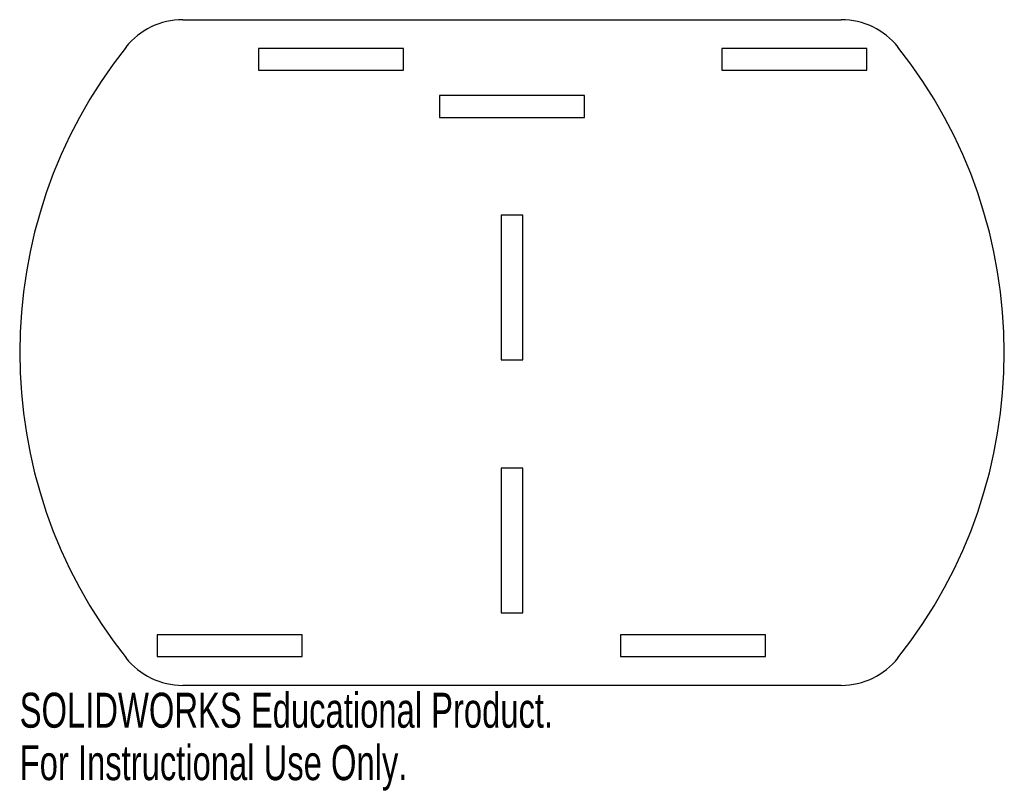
# Model space of a CAD drawing. Header units: millimetres. Extents: x -68 to 68, y -61 to 46.
import ezdxf

# ---------------------------------------------------------------- set-up
doc = ezdxf.new("R2010")
doc.units = ezdxf.units.MM
doc.styles.add('SLDTEXTSTYLE0', font='TXT', dxfattribs={"width": 0.7})

msp = doc.modelspace()

# ---------------------------------------------------------------- linework, layer by layer
at = {"color": 7, "linetype": 'Continuous', "lineweight": 25}
for p, q in [((-45.48, 46), (45.48, 46)), ((-15, 42), (-35, 42)), ((-35, 42), (-35, 39)), ((-15, 39), (-15, 42)), ((49, 42), (29, 42)), ((29, 42), (29, 39)), ((49, 39), (49, 42)), ((-35, 39), (-15, 39)), ((29, 39), (49, 39)), ((10, 35.5), (-10, 35.5)), ((-10, 35.5), (-10, 32.5)), ((10, 32.5), (10, 35.5)), ((-10, 32.5), (10, 32.5)), ((1.5, 19), (-1.5, 19)), ((-1.5, 19), (-1.5, -1)), ((1.5, -1), (1.5, 19)), ((-1.5, -1), (1.5, -1)), ((-1.5, -16), (-1.5, -36)), ((1.5, -16), (-1.5, -16)), ((1.5, -36), (1.5, -16)), ((-1.5, -36), (1.5, -36)), ((-29, -39), (-49, -39)), ((-49, -39), (-49, -42)), ((-29, -42), (-29, -39)), ((35, -39), (15, -39)), ((15, -39), (15, -42)), ((35, -42), (35, -39)), ((-49, -42), (-29, -42)), ((15, -42), (35, -42)), ((45.48, -46), (-45.48, -46))]:
    msp.add_line(p, q, dxfattribs=at)
for centre, radius, start, end in [((-45.48, 36), 10, 90, 141.6335), ((45.48, 36), 10, 38.3665, 90), ((0, 0), 68, 141.6335, 218.3665), ((0, 0), 68, 321.6335, 38.3665), ((-45.48, -36), 10, 218.3665, 270), ((45.48, -36), 10, 270, 321.6335)]:
    msp.add_arc(centre, radius, start, end, dxfattribs=at)

# ---------------------------------------------------------------- texts
at = {"color": 7, "linetype": 'Continuous', "char_height": 4.8336, "attachment_point": 1, "style": 'SLDTEXTSTYLE0'}
for s, insert in [('SOLIDWORKS Educational Product.', (-68, -47.02)), ('For Instructional Use Only.', (-68, -54.27))]:
    msp.add_mtext(s, dxfattribs=dict(at, insert=insert))

doc.saveas('drawing.dxf')
